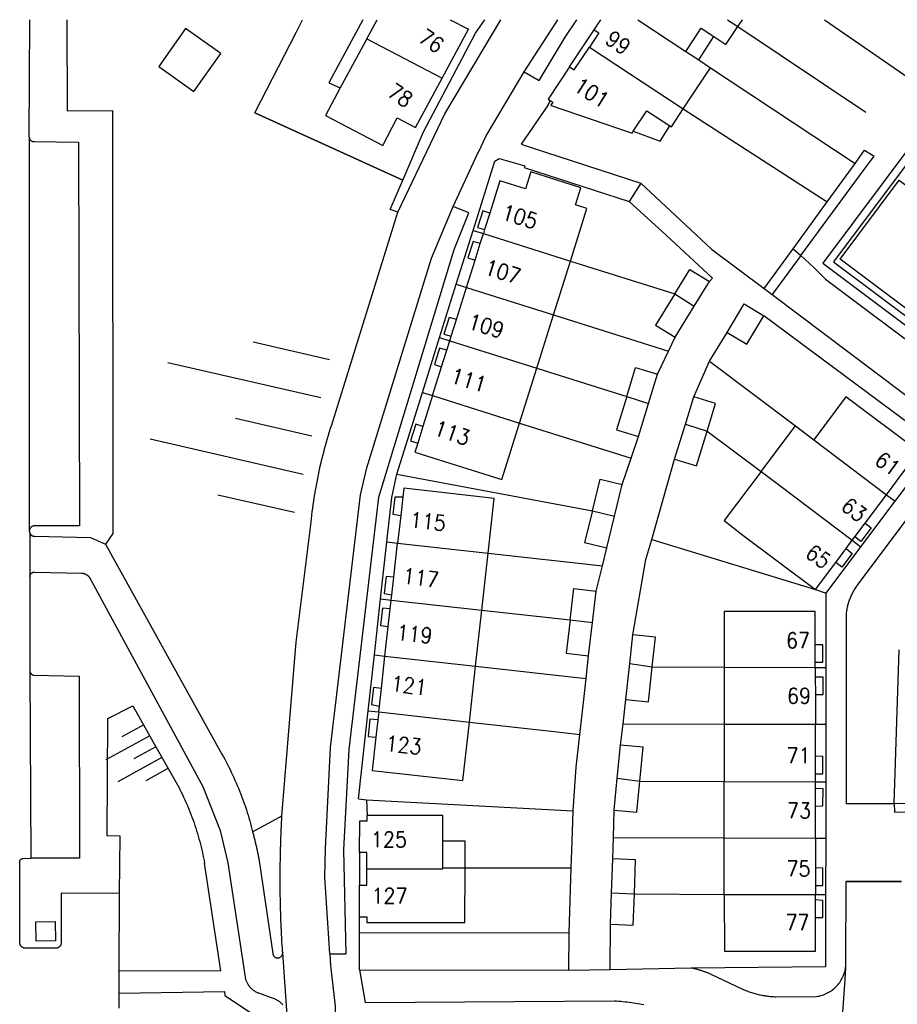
# Model space of a CAD drawing. Header units: millimetres. Extents: x 96940 to 101272, y 432237 to 434659.
# Tile 156 of 256: x 97002 to 97087, y 433605 to 433700. Entities that reach past the tile are written whole.
import ezdxf

# ---------------------------------------------------------------- set-up
doc = ezdxf.new("R2010")
doc.units = ezdxf.units.MM
doc.layers.add('Ondergrond_Nieuw_IP', color=8, linetype='Continuous')
doc.styles.get("Standard").update_dxf_attribs({"font": 'romans.shx'})

msp = doc.modelspace()

# ---------------------------------------------------------------- linework, layer by layer
at = {"layer": 'Ondergrond_Nieuw_IP'}
for points in [[(97002.97994, 433688.63381), (97003.03485, 433700)], [(97006.59298, 433700), (97006.63, 433691.21), (97011.02, 433691.22)], [(97028.75693, 433698.7775), (97029.38603, 433700)], [(97035.20298, 433700), (97031.91, 433693.9), (97033.01, 433693.41)], [(97035.58822, 433698.16093), (97036.58624, 433700)], [(97042.09418, 433688.74982), (97043.12003, 433690.90399), (97048.54053, 433700)], [(97043.66046, 433700), (97045.4138, 433699.07559)], [(97046.10417, 433698.71162), (97046.98502, 433700)], [(97050.805, 433694.94915), (97052.23623, 433694.1183), (97054.77309, 433698.30867), (97055.89924, 433700)], [(97050.805, 433694.94915), (97054.06666, 433700)], [(97057.55, 433699.01), (97058.20632, 433700)], [(97057.55, 433699.01), (97058.20632, 433700)], [(97061.7715, 433700), (97066.42652, 433696.94231)], [(97066.42652, 433696.94231), (97067.9, 433699.18), (97069.14012, 433698.36017), (97070.29, 433697.6), (97071.45887, 433699.34076)], [(97070.4551, 433700), (97071.45887, 433699.34076)], [(97071.45887, 433699.34076), (97071.90153, 433700)], [(97071.45887, 433699.34076), (97083.79789, 433691.05039)], [(97097.23208, 433700), (97079.65, 433676.47), (97111.2, 433652.84)], [(97079.82142, 433700), (97089.44575, 433693.34782)], [(97098.22474, 433700), (97080.69999, 433676.60999), (97111.64, 433653.46)], [(97111.97, 433653.9), (97097.18, 433664.99), (97098.27, 433666.44), (97095.79, 433668.29), (97094.7, 433666.85), (97081.34, 433676.87), (97087.03, 433684.48), (97088.48, 433683.39), (97090.34, 433685.88), (97088.89, 433686.96), (97098.65317, 433700)], [(97021.4806, 433696.72297), (97018.07701, 433699.13446), (97015.48524, 433695.47643), (97018.88884, 433693.06494), (97021.4806, 433696.72297)], [(97024.76, 433691.01), (97028.75694, 433698.7775)], [(97024.76, 433691.01), (97028.75694, 433698.7775)], [(97041.08295, 433689.16428), (97046.10417, 433698.71162)], [(97042.85913, 433694.34046), (97045.41381, 433699.0756)], [(97055.18308, 433695.43795), (97057.55, 433699.01)], [(97057.55, 433699.01), (97058, 433698.72), (97057.09515, 433697.35319)], [(97067.66591, 433696.12139), (97069.14012, 433698.36017)], [(97035.58822, 433698.16093), (97033.00999, 433693.41), (97031.61066, 433690.75634), (97037.14232, 433687.84714), (97038.53873, 433690.50232), (97040.29116, 433689.58069)], [(97035.58822, 433698.16093), (97042.85913, 433694.34046)], [(97055.18308, 433695.43795), (97055.63, 433695.14), (97057.09515, 433697.35319)], [(97057.09515, 433697.35319), (97066.17769, 433691.38149)], [(97066.42652, 433696.94231), (97067.66591, 433696.12139), (97068.80961, 433695.36386)], [(97055.18308, 433695.43795), (97053.11, 433692.31), (97053.35726, 433692.15065)], [(97055.18308, 433695.43795), (97053.11, 433692.31), (97053.35726, 433692.15065)], [(97066.17769, 433691.38149), (97067.33, 433693.13), (97068.80961, 433695.36386)], [(97068.80961, 433695.36386), (97082.76714, 433686.11904)], [(97046.29996, 433687.0261), (97046.38708, 433687.2133), (97047.11315, 433688.77338), (97050.805, 433694.94915)], [(97040.29117, 433689.5807), (97042.85913, 433694.34046)], [(97053.10524, 433691.78102), (97050.5, 433687.96), (97051.47482, 433687.64489)], [(97053.10524, 433691.78102), (97053.35726, 433692.15065)], [(97053.35726, 433692.15065), (97053.56, 433692.02), (97053.37, 433691.73), (97053.41304, 433691.71531), (97061.22, 433689.05), (97061.33737, 433689.22728), (97062.65, 433691.21), (97064.87952, 433689.73926), (97065.03, 433689.64), (97066.17769, 433691.38149)], [(97011.02, 433691.22), (97011.05998, 433650.35), (97010.33999, 433649.30999)], [(97024.75999, 433691.01), (97038, 433684.98998)], [(97038, 433684.99), (97024.76, 433691.01)], [(97066.17769, 433691.38149), (97080.06568, 433682.39515)], [(97061.33737, 433689.22728), (97063.93, 433688.27), (97064.87952, 433689.73926)], [(97038.59298, 433681.39762), (97042.09418, 433688.74982)], [(97039.07497, 433684.51114), (97041.08295, 433689.16428)], [(97002.97994, 433688.63381), (97002.98183, 433650.6229)], [(97002.97994, 433688.63381), (97002.98131, 433688.60892), (97002.98418, 433688.58416), (97002.98854, 433688.55962), (97002.99438, 433688.53539), (97003.00166, 433688.51155), (97003.01038, 433688.4882), (97003.02048, 433688.46541), (97003.03195, 433688.44328), (97003.04473, 433688.42188), (97003.05877, 433688.40128), (97003.07404, 433688.38158), (97003.09047, 433688.36283), (97003.10799, 433688.34511), (97003.12656, 433688.32848), (97003.1461, 433688.313), (97003.16653, 433688.29873), (97003.18779, 433688.28571), (97003.2098, 433688.27401), (97003.23247, 433688.26365), (97003.25573, 433688.25468), (97003.27948, 433688.24713), (97003.30365, 433688.24103), (97003.32814, 433688.2364), (97003.35287, 433688.23326), (97003.37774, 433688.23162), (97003.40267, 433688.23148), (97003.42756, 433688.23284), (97003.45232, 433688.23571), (97003.47686, 433688.24006), (97007.7348, 433688.15199), (97007.82036, 433651.09718), (97003.49792, 433651.09205), (97003.47128, 433651.09235), (97003.44467, 433651.09123), (97003.41815, 433651.08868), (97003.3918, 433651.08472), (97003.36571, 433651.07936), (97003.33994, 433651.07261), (97003.31457, 433651.06449), (97003.28966, 433651.05502), (97003.2653, 433651.04424), (97003.24156, 433651.03217), (97003.21849, 433651.01884), (97003.19617, 433651.0043), (97003.17465, 433650.98859), (97003.15401, 433650.97175), (97003.1343, 433650.95383), (97003.11557, 433650.93488), (97003.09789, 433650.91496), (97003.08129, 433650.89412), (97003.06584, 433650.87242), (97003.05156, 433650.84993), (97003.03851, 433650.8267), (97003.02672, 433650.80281), (97003.01623, 433650.77833), (97003.00706, 433650.75332), (97002.99924, 433650.72785), (97002.99279, 433650.702), (97002.98774, 433650.67585), (97002.98409, 433650.64946), (97002.98186, 433650.62291)], [(97043.944, 433681.96389), (97046.29996, 433687.0261)], [(97051.47482, 433687.64487), (97062.07, 433684.22), (97065.8979, 433680.63833), (97068.91, 433677.82), (97073.99, 433674.02)], [(97077.52165, 433677.20277), (97083.66677, 433685.52316), (97084.62702, 433686.81334)], [(97082.76714, 433686.11904), (97083.6911, 433687.3927)], [(97083.6911, 433687.3927), (97084.62702, 433686.81334)], [(97045.87232, 433679.64158), (97047.97143, 433686.34107)], [(97047.97143, 433686.34108), (97048.38578, 433686.59145), (97050.86731, 433685.89011), (97050.86854, 433685.88977)], [(97050.86853, 433685.88974), (97050.79, 433685.71), (97060.96, 433682.41999), (97064.50324, 433679.16725), (97069.00999, 433675.03), (97068.71, 433674.71)], [(97080.06568, 433682.39515), (97082.76714, 433686.11904)], [(97039.07497, 433684.51115), (97038, 433684.99)], [(97038, 433684.99), (97039.07497, 433684.51115)], [(97055.26277, 433676.67913), (97056.86, 433681.76), (97055.74536, 433682.11562), (97056.2712, 433683.76377), (97051.45062, 433685.30177), (97050.92478, 433683.65362), (97048.46, 433684.44), (97047.48131, 433681.3196), (97046.97852, 433679.71656), (97046.85753, 433679.33078)], [(97038.59298, 433681.39762), (97037.84279, 433681.65581), (97039.07497, 433684.51114)], [(97062.07, 433684.22), (97060.96, 433682.42)], [(97076.78222, 433677.86899), (97080.06568, 433682.39515)], [(97027.39475, 433623.07932), (97028.75221, 433639.86018), (97030.20312, 433651.43793), (97030.23953, 433651.78041), (97030.27857, 433652.1226), (97030.32024, 433652.46448), (97030.36453, 433652.80604), (97030.41145, 433653.14724), (97030.46099, 433653.48806), (97030.51315, 433653.8285), (97030.56793, 433654.16853), (97030.62532, 433654.50813), (97030.68532, 433654.84727), (97030.74792, 433655.18595), (97030.81312, 433655.52413), (97030.88092, 433655.8618), (97030.95132, 433656.19894), (97031.0243, 433656.53553), (97031.09987, 433656.87155), (97031.17802, 433657.20698), (97031.25875, 433657.54179), (97031.34205, 433657.87598), (97031.42792, 433658.20951), (97031.51634, 433658.54238), (97031.60733, 433658.87456), (97031.70086, 433659.20602), (97031.79694, 433659.53676), (97031.89556, 433659.86675), (97031.99671, 433660.19597), (97032.10039, 433660.52441), (97032.20659, 433660.85204), (97032.31531, 433661.17884), (97038.59298, 433681.39762)], [(97032.0343, 433609.73407), (97031.55, 433617.16), (97031.58999, 433619.91), (97032.08, 433629.69), (97034.97999, 433654.09), (97035.61, 433656.69), (97041.83999, 433676.97), (97043.944, 433681.96389)], [(97032.0343, 433609.73407), (97033.60022, 433609.74935), (97033.37651, 433619.80486), (97033.87244, 433629.47888), (97036.76529, 433653.86903), (97044.04746, 433677.80005), (97045.4516, 433681.3248), (97043.944, 433681.96389)], [(97047.48131, 433681.3196), (97046.79, 433681.53), (97046.28, 433679.93), (97046.97852, 433679.71656)], [(97044.24298, 433674.44137), (97045.87232, 433679.64158)], [(97045.22667, 433674.13105), (97046.05574, 433676.77442), (97046.55651, 433678.37105), (97046.85753, 433679.33078)], [(97045.87233, 433679.64159), (97046.85753, 433679.33078)], [(97046.85753, 433679.33078), (97055.26277, 433676.67913)], [(97046.55651, 433678.37105), (97045.86, 433678.58), (97045.36, 433676.99), (97046.05574, 433676.77442)], [(97073.99, 433674.02), (97076.78222, 433677.86899)], [(97076.78222, 433677.86899), (97077.52165, 433677.20277)], [(97053.62851, 433671.48047), (97055.26277, 433676.67913)], [(97055.26277, 433676.67913), (97065.36, 433673.5)], [(97077.52165, 433677.20277), (97074.75, 433673.45)], [(97077.52165, 433677.20277), (97078.79, 433676.06), (97079.9, 433674.94), (97110.48, 433652.03), (97121.88, 433643.34), (97122.72181, 433644.57608)], [(97065.36, 433673.5), (97066.82, 433675.85), (97068.71, 433674.71)], [(97042.62846, 433669.28848), (97044.24298, 433674.44137)], [(97044.24299, 433674.44138), (97045.22667, 433674.13105)], [(97067.22605, 433672.31251), (97068.71, 433674.71)], [(97067.22605, 433672.31251), (97068.71, 433674.71)], [(97043.61098, 433668.97969), (97043.74999, 433669.42292), (97044.25083, 433671.01975), (97045.22667, 433674.13105)], [(97045.22667, 433674.13105), (97053.62851, 433671.48047)], [(97065.36, 433673.5), (97063.49, 433670.5), (97065.38, 433669.33)], [(97065.36, 433673.5), (97067.22605, 433672.31251)], [(97073.99, 433674.02), (97074.75, 433673.45), (97125.13223, 433635.51311)], [(97070.41999, 433669.78), (97072.05999, 433672.54), (97073.94998, 433671.38)], [(97070.41999, 433669.78), (97072.05999, 433672.54), (97073.94998, 433671.38)], [(97065.38, 433669.33), (97067.22603, 433672.31251)], [(97065.38, 433669.33), (97067.22603, 433672.31251)], [(97044.25083, 433671.01975), (97043.55, 433671.23), (97043.04, 433669.63), (97043.74999, 433669.42292)], [(97052.01231, 433666.33927), (97053.62851, 433671.48047)], [(97053.62851, 433671.48047), (97064.73143, 433667.97219)], [(97070.42, 433669.78), (97072.32, 433668.64), (97073.95, 433671.38)], [(97086.63669, 433653.46621), (97090.72999, 433658.91), (97073.94999, 433671.38)], [(97068.71863, 433666.99856), (97070.41999, 433669.78)], [(97031.98739, 433667.14811), (97024.59968, 433668.8446)], [(97040.96835, 433663.99005), (97042.62846, 433669.28848)], [(97041.94888, 433663.68036), (97042.81955, 433666.45634), (97043.32316, 433668.06202), (97043.61098, 433668.97969)], [(97042.62847, 433669.28848), (97043.61098, 433668.97969)], [(97043.61098, 433668.97969), (97052.01231, 433666.33927)], [(97064.73143, 433667.97218), (97065.38, 433669.33)], [(97043.32316, 433668.06202), (97042.62, 433668.27), (97042.13, 433666.67), (97042.81955, 433666.45634)], [(97063.66999, 433665.75), (97064.73141, 433667.97217)], [(97031.13914, 433663.45426), (97016.36372, 433666.84724)], [(97067.19, 433663.57), (97068.71863, 433666.99855)], [(97068.71864, 433666.99856), (97077.00842, 433660.75189)], [(97050.34298, 433661.02906), (97052.01231, 433666.33927)], [(97052.01231, 433666.33927), (97060.71, 433663.59)], [(97060.71, 433663.59), (97061.56, 433666.39), (97063.67, 433665.75)], [(97062.80954, 433662.93014), (97063.66998, 433665.75)], [(97062.80954, 433662.93014), (97063.66998, 433665.75)], [(97038.48803, 433656.07389), (97040.96835, 433663.99005)], [(97040.96835, 433663.99006), (97041.94888, 433663.68036)], [(97041.94888, 433663.68036), (97041.01281, 433660.69586), (97040.51208, 433659.09936), (97040.23, 433658.2), (97048.63, 433655.58), (97050.34298, 433661.02906)], [(97041.94888, 433663.68036), (97050.34298, 433661.02906)], [(97060.71, 433663.59), (97059.72, 433660.36), (97061.83, 433659.72)], [(97060.71, 433663.59), (97062.80955, 433662.93014)], [(97066.38, 433660.92999), (97067.19, 433663.57)], [(97066.38, 433660.92999), (97067.19, 433663.57)], [(97068.47, 433660.23), (97069.3, 433662.92), (97067.19, 433663.57)], [(97085.80157, 433654.09881), (97087.36441, 433656.18091), (97088.38927, 433657.54629), (97088.94, 433658.28), (97081.88, 433663.55), (97078.78934, 433659.4105)], [(97061.83, 433659.72), (97062.80954, 433662.93014)], [(97061.83, 433659.72), (97062.80954, 433662.93014)], [(97030.2909, 433659.7604), (97022.90319, 433661.45689)], [(97041.01281, 433660.69586), (97040.32, 433660.92), (97039.8, 433659.32), (97040.51208, 433659.09936)], [(97050.34298, 433661.02906), (97061.1252, 433657.62367)], [(97065.33999, 433657.53), (97066.38, 433660.92998)], [(97065.33999, 433657.53), (97066.38, 433660.92998)], [(97065.34, 433657.53), (97067.44, 433656.89), (97068.47, 433660.23)], [(97066.38, 433660.93), (97068.47, 433660.23)], [(97068.47, 433660.23), (97073.69176, 433656.34526)], [(97073.69176, 433656.34526), (97077.00842, 433660.75189)], [(97077.00842, 433660.75189), (97078.78934, 433659.4105)], [(97029.44266, 433656.06654), (97014.66723, 433659.45952)], [(97061.12519, 433657.62366), (97061.83, 433659.72)], [(97078.78934, 433659.4105), (97085.80157, 433654.09881)], [(97060.27, 433655.08), (97061.12519, 433657.62365)], [(97063.12075, 433649.78267), (97065.33999, 433657.53)], [(97081.93, 433624.22999), (97081.93, 433642.49582), (97081.93975, 433642.60136), (97081.95149, 433642.70669), (97081.96522, 433642.81178), (97081.98093, 433642.9166), (97081.99862, 433643.0211), (97082.01828, 433643.12524), (97082.03991, 433643.229), (97082.0635, 433643.33232), (97082.08903, 433643.43519), (97082.11651, 433643.53755), (97082.14591, 433643.63938), (97082.17724, 433643.74063), (97082.21047, 433643.84127), (97082.2456, 433643.94126), (97082.28261, 433644.04057), (97082.3215, 433644.13917), (97082.36224, 433644.23701), (97082.40482, 433644.33407), (97082.44923, 433644.4303), (97082.49545, 433644.52568), (97082.54346, 433644.62016), (97082.59326, 433644.71372), (97082.64481, 433644.80633), (97082.6981, 433644.89794), (97082.75312, 433644.98853), (97082.80984, 433645.07806), (97082.86824, 433645.1665), (97082.9283, 433645.25383), (97082.99, 433645.34), (97092.19998, 433657.6)], [(97073.69176, 433656.34526), (97070.13367, 433651.61786), (97071.92, 433650.21), (97078.95, 433644.96)], [(97073.69176, 433656.34526), (97075.498, 433655.0015), (97082.5, 433649.7)], [(97037.5333, 433649.5361), (97038.0061, 433653.82522), (97038.48803, 433656.07389)], [(97038.48804, 433656.0739), (97057.39116, 433652.55971)], [(97057.39116, 433652.55971), (97058.14, 433655.61), (97060.27, 433655.08)], [(97047.31676, 433648.44036), (97047.91, 433653.75), (97039.17, 433654.73), (97039.07225, 433653.86), (97038.87521, 433652.1062), (97038.57336, 433649.41962)], [(97059.52115, 433652.02971), (97060.27, 433655.08)], [(97059.52115, 433652.02971), (97060.27, 433655.08)], [(97028.59441, 433652.37269), (97021.2067, 433654.06918)], [(97039.07225, 433653.86), (97038.31, 433653.86), (97038.12, 433652.22), (97038.87521, 433652.1062)], [(97082.5, 433649.7), (97082.74372, 433650.02496), (97083.74635, 433651.36072), (97085.80157, 433654.09881)], [(97085.80157, 433654.09881), (97086.6367, 433653.46621)], [(97057.39116, 433652.55971), (97056.64, 433649.5), (97058.77, 433648.97)], [(97057.39116, 433652.55971), (97059.52116, 433652.02971)], [(97083.33144, 433649.07047), (97086.63667, 433653.4662)], [(97058.77, 433648.97), (97059.52115, 433652.0297)], [(97058.77, 433648.97), (97059.52115, 433652.0297)], [(97083.74635, 433651.36072), (97084.32, 433650.91), (97083.32, 433649.57), (97082.74372, 433650.02496)], [(97002.98183, 433650.6229), (97002.98145, 433650.61505), (97002.98118, 433650.60719), (97002.98105, 433650.59932), (97002.98104, 433650.59146), (97002.98115, 433650.5836), (97002.98138, 433650.57573), (97002.98174, 433650.56788), (97002.98223, 433650.56003), (97002.98283, 433650.55219), (97002.98356, 433650.54436), (97002.98442, 433650.53654), (97002.9854, 433650.52874), (97002.9865, 433650.52095), (97002.98772, 433650.51318), (97002.98907, 433650.50544), (97002.99053, 433650.49771), (97002.99212, 433650.49001), (97002.99384, 433650.48233), (97002.99567, 433650.47468), (97002.99762, 433650.46707), (97002.99969, 433650.45948), (97003.00188, 433650.45193), (97003.00419, 433650.44441), (97003.00662, 433650.43693), (97003.00917, 433650.42949), (97003.01183, 433650.42209), (97003.01461, 433650.41474), (97003.01751, 433650.40742), (97003.02052, 433650.40016)], [(97003.02054, 433650.40016), (97003.03122, 433646.19912)], [(97003.02054, 433650.40016), (97003.02917, 433650.38095), (97003.0386, 433650.36212), (97003.04882, 433650.34371), (97003.05981, 433650.32574), (97003.07155, 433650.30826), (97003.08402, 433650.29128), (97003.09719, 433650.27485), (97003.11105, 433650.259), (97003.12556, 433650.24374), (97003.14071, 433650.22911), (97003.15646, 433650.21513), (97003.17279, 433650.20183), (97003.18967, 433650.18924), (97003.20707, 433650.17737), (97003.22495, 433650.16624), (97003.24329, 433650.15588), (97003.26204, 433650.14631), (97003.28119, 433650.13754), (97003.30069, 433650.12958), (97003.32051, 433650.12246), (97003.34061, 433650.11618), (97003.36096, 433650.11076), (97003.38152, 433650.1062), (97003.40226, 433650.10252), (97003.42313, 433650.09972), (97003.4441, 433650.0978), (97003.46513, 433650.09677), (97003.48619, 433650.09663), (97003.50724, 433650.09738), (97008.89389, 433649.98575), (97010.33999, 433649.30999)], [(97061.3, 433640.58), (97062.57, 433647.85999), (97063.12075, 433649.78266)], [(97063.12076, 433649.78268), (97078.95, 433644.96)], [(97078.95, 433644.96), (97080.90206, 433647.56641), (97081.89941, 433648.89808), (97082.5, 433649.7)], [(97082.5, 433649.7), (97083.33145, 433649.07048)], [(97010.33998, 433649.30998), (97021.59321, 433629.02603), (97021.72977, 433628.78248), (97021.86398, 433628.53763), (97021.99584, 433628.2915), (97022.12534, 433628.04412), (97022.25245, 433627.79551), (97022.37718, 433627.54569), (97022.4995, 433627.29469), (97022.61941, 433627.04252), (97022.73689, 433626.78922), (97022.85194, 433626.5348), (97022.96454, 433626.27928), (97023.07469, 433626.02271), (97023.18237, 433625.76508), (97023.28758, 433625.50643), (97023.39029, 433625.24679), (97023.49052, 433624.98618), (97023.58824, 433624.72461), (97023.68344, 433624.46212), (97023.77613, 433624.19873), (97023.86628, 433623.93446), (97023.95389, 433623.66934), (97024.03896, 433623.40339), (97024.12147, 433623.13663), (97024.20142, 433622.8691), (97024.27879, 433622.60081), (97024.3536, 433622.33179), (97024.42581, 433622.06207), (97024.49544, 433621.79167), (97024.56247, 433621.52061)], [(97036.92795, 433644.0444), (97037.5333, 433649.5361)], [(97037.53331, 433649.53611), (97038.57336, 433649.41962)], [(97037.95662, 433643.93037), (97038.01365, 433644.43797), (97038.20484, 433646.13961), (97038.57336, 433649.41962)], [(97038.57336, 433649.41962), (97047.31676, 433648.44036)], [(97058.35181, 433647.222), (97058.77, 433648.97)], [(97079.97, 433644.6), (97083.33143, 433649.07046)], [(97081.89941, 433648.89808), (97082.5, 433648.44), (97081.48, 433647.1), (97080.90206, 433647.56641)], [(97046.70452, 433642.96061), (97047.31676, 433648.44036)], [(97047.31676, 433648.44036), (97058.35182, 433647.222)], [(97057.77, 433644.79), (97058.3518, 433647.222)], [(97003.03122, 433646.19912), (97003.03401, 433646.22294), (97003.03799, 433646.24659), (97003.04316, 433646.27001), (97003.04949, 433646.29314), (97003.05698, 433646.31592), (97003.0656, 433646.3383), (97003.07533, 433646.36022), (97003.08615, 433646.38163), (97003.09803, 433646.40246), (97003.11094, 433646.42267), (97003.12485, 433646.44221), (97003.13972, 433646.46103), (97003.15552, 433646.47907), (97003.1722, 433646.4963), (97003.18972, 433646.51267), (97003.20805, 433646.52814), (97003.22712, 433646.54268), (97003.24691, 433646.55623), (97003.26735, 433646.56878), (97003.28839, 433646.58029), (97003.30998, 433646.59072), (97003.33207, 433646.60006), (97003.3546, 433646.60828), (97003.37751, 433646.61536), (97003.40076, 433646.62128), (97003.42426, 433646.62603), (97003.44798, 433646.62959), (97003.47185, 433646.63195), (97003.4958, 433646.63312), (97008.02985, 433646.53626), (97008.05854, 433646.5339), (97008.08715, 433646.53074), (97008.11566, 433646.52679), (97008.14404, 433646.52203), (97008.17229, 433646.51648), (97008.20036, 433646.51014), (97008.22825, 433646.50302), (97008.25593, 433646.49512), (97008.28338, 433646.48645), (97008.31057, 433646.47701), (97008.33749, 433646.46682), (97008.36411, 433646.45588), (97008.39041, 433646.44419), (97008.41638, 433646.43177), (97008.44199, 433646.41863), (97008.46722, 433646.40478), (97008.49205, 433646.39023), (97008.51647, 433646.37498), (97008.54045, 433646.35906), (97008.56397, 433646.34247), (97008.58702, 433646.32524), (97008.60958, 433646.30736), (97008.63163, 433646.28886), (97008.65315, 433646.26974), (97008.67413, 433646.25004), (97008.69454, 433646.22975), (97008.71439, 433646.2089), (97008.73364, 433646.1875), (97008.75228, 433646.16557), (97019.75999, 433625.9), (97021.41998, 433621.66), (97022.16, 433618.53), (97023.82425, 433607.48382), (97023.84015, 433607.41369), (97023.85846, 433607.34415), (97023.87916, 433607.27528), (97023.90221, 433607.20717), (97023.9276, 433607.13989), (97023.95529, 433607.07353), (97023.98526, 433607.00816), (97024.01745, 433606.94386), (97024.05185, 433606.88071), (97024.0884, 433606.81878), (97024.12706, 433606.75815), (97024.16779, 433606.69889), (97024.21053, 433606.64106), (97024.25525, 433606.58475), (97024.30188, 433606.53), (97024.35036, 433606.4769), (97024.40065, 433606.4255), (97024.45268, 433606.37586), (97024.50639, 433606.32805), (97024.56171, 433606.28211), (97024.61859, 433606.23811), (97024.67694, 433606.19609), (97024.73671, 433606.15611), (97024.79783, 433606.11821), (97024.86021, 433606.08244), (97024.92379, 433606.04884), (97024.98848, 433606.01746), (97025.05422, 433605.98832), (97025.12093, 433605.96146), (97026.70629, 433605.38932), (97026.7654, 433605.36438), (97026.82362, 433605.33742), (97026.88089, 433605.30849), (97026.93713, 433605.27761), (97026.99227, 433605.24482), (97027.04626, 433605.21016), (97027.09903, 433605.17367), (97027.15052, 433605.13539), (97027.20067, 433605.09537), (97027.24941, 433605.05366), (97027.2967, 433605.01029), (97027.34247, 433604.96533), (97027.38668, 433604.91883), (97027.42926, 433604.87085), (97027.47017, 433604.82143)], [(97003.03122, 433646.19912), (97003.04532, 433637.02434)], [(97038.20484, 433646.13961), (97037.45, 433646.2), (97037.26, 433644.55), (97038.01365, 433644.43797)], [(97055.22949, 433642.01006), (97055.59, 433645.05), (97057.77, 433644.79)], [(97078.95, 433644.96), (97079.97, 433644.6)], [(97036.33144, 433638.63291), (97036.92795, 433644.0444)], [(97036.92796, 433644.04441), (97037.95662, 433643.93037)], [(97057.40705, 433641.77032), (97057.77, 433644.79)], [(97057.40705, 433641.77032), (97057.77, 433644.79)], [(97079.968, 433637.41646), (97079.97, 433644.6)], [(97037.85974, 433643.06811), (97037.11, 433643.14), (97036.92, 433641.48), (97037.66993, 433641.37866)], [(97037.34876, 433638.52014), (97037.66993, 433641.37866), (97037.85974, 433643.06811), (97037.95662, 433643.93037)], [(97037.95662, 433643.93037), (97046.70452, 433642.96061)], [(97046.1, 433637.55), (97046.70452, 433642.96061)], [(97046.70452, 433642.96061), (97055.22949, 433642.01006)], [(97078.93, 433637.42), (97078.93, 433637.92), (97078.93, 433639.61145), (97078.93, 433642.83), (97070.11, 433642.83), (97070.11, 433637.45)], [(97055.22949, 433642.01006), (97054.85, 433638.81), (97057.02, 433638.55)], [(97055.22949, 433642.01006), (97057.40706, 433641.77032)], [(97057.02, 433638.54999), (97057.40704, 433641.77032)], [(97057.02, 433638.54999), (97057.40704, 433641.77032)], [(97061, 433637.79), (97061.3, 433640.58)], [(97061, 433637.79), (97061.3, 433640.58)], [(97063.18, 433637.48), (97063.49, 433640.35), (97061.3, 433640.58)], [(97078.93, 433637.92), (97079.67, 433637.92), (97079.67, 433639.59), (97078.93, 433639.61145)], [(97035.73504, 433633.22242), (97036.33144, 433638.63291)], [(97036.33144, 433638.63291), (97037.34876, 433638.52014)], [(97036.74, 433633.11), (97036.80529, 433633.68908), (97036.99698, 433635.38915), (97037.34876, 433638.52014)], [(97037.34876, 433638.52014), (97046.1, 433637.55)], [(97056.77789, 433636.36135), (97057.02, 433638.54999)], [(97086.5618, 433624.25975), (97087.0431, 433639.11033)], [(97086.6, 433624.26), (97091.76, 433624.3), (97091.75, 433638.93)], [(97045.5, 433632.13), (97046.1, 433637.55)], [(97046.1, 433637.55), (97056.77789, 433636.36136)], [(97060.63, 433634.33), (97061, 433637.79)], [(97060.63, 433634.33), (97061, 433637.79)], [(97060.63, 433634.33), (97062.82, 433634.09), (97063.18, 433637.48)], [(97061, 433637.79), (97063.18, 433637.48)], [(97063.18, 433637.48), (97070.11, 433637.45)], [(97070.11, 433637.45), (97070.12, 433631.95)], [(97070.11, 433637.45), (97078.93, 433637.42)], [(97078.93, 433637.42), (97078.93169, 433636.48995), (97078.93475, 433634.81), (97078.94, 433631.93)], [(97078.93, 433637.42), (97079.96801, 433637.41647)], [(97079.96648, 433631.92767), (97079.96799, 433637.41645)], [(97003.04533, 433637.02434), (97003.04842, 433637.00553), (97003.05237, 433636.98687), (97003.05717, 433636.96842), (97003.06281, 433636.95021), (97003.06928, 433636.93227), (97003.07655, 433636.91464), (97003.08463, 433636.89737), (97003.09349, 433636.88049), (97003.10311, 433636.86403), (97003.11347, 433636.84802), (97003.12456, 433636.83251), (97003.13634, 433636.81752), (97003.1488, 433636.80308), (97003.1619, 433636.78923), (97003.17562, 433636.77599), (97003.18993, 433636.76339), (97003.20481, 433636.75146), (97003.22021, 433636.74023), (97003.23611, 433636.72971), (97003.25248, 433636.71992), (97003.26927, 433636.7109), (97003.28647, 433636.70265), (97003.30402, 433636.6952), (97003.32189, 433636.68856), (97003.34005, 433636.68274), (97003.35845, 433636.67776), (97003.37706, 433636.67363), (97003.39585, 433636.67035), (97003.41476, 433636.66793), (97007.79999, 433636.57995), (97007.83131, 433618.99744), (97003.1432, 433618.97496)], [(97003.04533, 433637.02434), (97003.1432, 433618.97496)], [(97078.93475, 433634.81), (97079.68, 433634.81), (97079.68, 433636.47), (97078.93169, 433636.48995)], [(97036.99698, 433635.38915), (97036.25, 433635.48), (97036.05, 433633.82), (97036.80529, 433633.68908)], [(97056.18, 433630.95), (97056.52, 433634.03), (97056.77787, 433636.36135)], [(97011.68921, 433615.57328), (97011.75415, 433621.12556), (97010.52, 433621.14), (97010.58, 433632.47), (97012.97, 433633.71), (97015.20564, 433629.76004), (97017.41877, 433625.84985)], [(97060.34824, 433631.98028), (97060.63, 433634.33)], [(97034.79693, 433624.71206), (97035.73504, 433633.22242)], [(97035.73504, 433633.22243), (97036.74, 433633.11)], [(97036.74, 433633.11), (97036.65385, 433632.33872), (97036.46736, 433630.66922), (97036.11, 433627.47), (97044.87, 433626.48), (97045.5, 433632.13)], [(97036.74, 433633.11), (97045.5, 433632.13)], [(97014.03316, 433631.88273), (97011.91042, 433630.71029)], [(97036.65385, 433632.33872), (97035.88, 433632.41), (97035.71, 433630.75), (97036.46736, 433630.66922)], [(97045.5, 433632.13), (97053.99, 433631.19), (97056.18, 433630.95)], [(97060.1, 433629.91), (97060.34824, 433631.98028)], [(97060.34825, 433631.98028), (97070.12, 433631.95)], [(97070.12, 433631.95), (97070.13, 433626.39)], [(97070.12, 433631.95), (97078.94, 433631.93)], [(97078.94, 433626.36), (97078.94, 433627.14), (97078.94, 433628.84086), (97078.94, 433631.93)], [(97078.94, 433631.93), (97079.96649, 433631.92767)], [(97079.96494, 433626.3565), (97079.96648, 433631.92767)], [(97014.61938, 433630.82137), (97010.37391, 433628.47648)], [(97055.52, 433623.54999), (97055.82, 433627.78), (97056.18, 433630.95)], [(97015.2056, 433629.76), (97013.08287, 433628.58756)], [(97059.79, 433626.72999), (97060.1, 433629.91)], [(97059.79, 433626.72999), (97060.1, 433629.91)], [(97061.97, 433626.42), (97062.29, 433629.7), (97060.1, 433629.91)], [(97078.94, 433627.14), (97079.66, 433627.14), (97079.66, 433628.81), (97078.94, 433628.84086)], [(97015.79182, 433628.69863), (97011.54635, 433626.35375)], [(97016.37804, 433627.63727), (97014.25531, 433626.46482)], [(97059.49, 433623.64), (97059.79, 433626.72999)], [(97059.49, 433623.64), (97059.79, 433626.72999)], [(97059.49, 433623.64), (97061.68, 433623.43), (97061.97, 433626.42)], [(97059.79, 433626.73), (97061.97, 433626.42)], [(97061.97, 433626.42), (97070.13, 433626.39)], [(97070.13, 433620.95), (97070.13, 433626.39)], [(97070.13, 433626.39), (97078.94, 433626.36)], [(97078.94, 433626.36), (97079.96494, 433626.35651)], [(97078.94, 433620.92), (97078.94, 433624.01986), (97078.94, 433625.69986), (97078.94, 433626.36)], [(97079.96343, 433620.91651), (97079.96494, 433626.35648)], [(97017.41877, 433625.84985), (97017.54082, 433625.61012), (97017.66039, 433625.36915), (97017.77748, 433625.12696), (97017.89207, 433624.88358), (97018.00415, 433624.63903), (97018.11372, 433624.39335), (97018.22074, 433624.14654), (97018.32523, 433623.89866), (97018.42716, 433623.64971), (97018.52652, 433623.39972), (97018.62331, 433623.14873), (97018.71751, 433622.89675), (97018.80911, 433622.64382), (97018.89811, 433622.38996), (97018.98449, 433622.1352), (97019.06825, 433621.87956), (97019.14937, 433621.62308), (97019.22785, 433621.36577), (97019.30368, 433621.10767), (97019.37685, 433620.8488), (97019.44735, 433620.5892), (97019.51518, 433620.32888), (97019.58033, 433620.06788), (97019.64279, 433619.80623), (97019.70256, 433619.54394), (97019.75963, 433619.28105), (97019.81399, 433619.0176), (97019.86563, 433618.75359), (97019.91456, 433618.48907)], [(97078.94, 433624.01986), (97079.66, 433624.03), (97079.68, 433625.71), (97078.94, 433625.69986)], [(97034.79694, 433624.71207), (97035.57576, 433624.62871)], [(97035.57576, 433624.62871), (97055.52, 433623.55)], [(97035.57576, 433624.62871), (97035.62, 433623.12)], [(97086.56181, 433624.25976), (97081.93, 433624.23)], [(97081.93, 433624.22999), (97086.56179, 433624.25975)], [(97086.6, 433624.26), (97086.56181, 433624.25976)], [(97086.5618, 433624.25975), (97086.57, 433623.44), (97092.25504, 433623.49829)], [(97024.56248, 433621.52061), (97026.80799, 433622.75638), (97027.39475, 433623.07932)], [(97027.45631, 433609.92771), (97027.4345, 433610.26836), (97027.41377, 433610.60908), (97027.39412, 433610.94987), (97027.37554, 433611.29071), (97027.35803, 433611.63161), (97027.3416, 433611.97257), (97027.32625, 433612.31357), (97027.31197, 433612.65463), (97027.29877, 433612.99572), (97027.28665, 433613.33686), (97027.2756, 433613.67803), (97027.26563, 433614.01923), (97027.25673, 433614.36047), (97027.24892, 433614.70173), (97027.24217, 433615.04301), (97027.23651, 433615.38432), (97027.23192, 433615.72564), (97027.22841, 433616.06697), (97027.22598, 433616.40831), (97027.22462, 433616.74966), (97027.22435, 433617.09101), (97027.22514, 433617.43236), (97027.22702, 433617.77371), (97027.22997, 433618.11504), (97027.234, 433618.45637), (97027.23911, 433618.79768), (97027.24529, 433619.13898), (97027.25255, 433619.48025), (97027.26089, 433619.8215), (97027.26387, 433619.9339), (97027.26697, 433620.04629), (97027.27018, 433620.15868), (97027.27352, 433620.27107), (97027.27696, 433620.38346), (97027.28053, 433620.49584), (97027.28421, 433620.60822), (97027.28801, 433620.72059), (97027.29193, 433620.83296), (97027.29596, 433620.94532), (97027.30011, 433621.05769), (97027.30437, 433621.17004), (97027.30876, 433621.28239), (97027.31326, 433621.39474), (97027.31787, 433621.50709), (97027.32261, 433621.61942), (97027.32746, 433621.73176), (97027.33242, 433621.84408), (97027.33751, 433621.95641), (97027.34271, 433622.06872), (97027.34802, 433622.18104), (97027.35346, 433622.29334), (97027.35901, 433622.40564), (97027.36467, 433622.51794), (97027.37046, 433622.63023), (97027.37636, 433622.74251), (97027.38238, 433622.85479), (97027.38851, 433622.96706), (97027.39476, 433623.07932)], [(97034.91, 433622.58), (97035.62, 433622.58), (97035.62, 433623.12)], [(97034.91, 433622.58), (97035.62, 433622.58), (97035.62, 433623.12)], [(97042.93, 433618.04), (97042.9351, 433620.62), (97042.94, 433623.1), (97035.62, 433623.12)], [(97055.45579, 433621.56235), (97055.52, 433623.54999)], [(97059.42252, 433620.98036), (97059.49, 433623.64)], [(97034.9, 433619.52), (97034.91, 433622.58)], [(97034.9, 433619.52), (97034.91, 433622.58)], [(97024.56247, 433621.52061), (97024.58829, 433621.42509), (97024.61383, 433621.32949), (97024.63909, 433621.23381), (97024.66405, 433621.13806), (97024.68873, 433621.04224), (97024.71312, 433620.94634), (97024.73723, 433620.85037), (97024.76104, 433620.75433), (97024.78457, 433620.65821), (97024.80782, 433620.56203), (97024.83077, 433620.46578), (97024.85344, 433620.36946), (97024.87581, 433620.27307), (97024.8979, 433620.17662), (97024.9197, 433620.0801), (97024.94121, 433619.98351), (97024.96244, 433619.88686), (97024.98337, 433619.79015), (97025.00401, 433619.69338), (97025.02436, 433619.59654), (97025.04443, 433619.49964), (97025.0642, 433619.40269), (97025.08368, 433619.30567), (97025.10287, 433619.2086), (97025.12177, 433619.11147), (97025.14039, 433619.01429), (97025.1587, 433618.91704), (97025.17673, 433618.81975), (97025.19447, 433618.7224), (97026.50118, 433609.76935), (97026.50401, 433609.75079), (97026.50756, 433609.73235), (97026.51182, 433609.71406), (97026.51679, 433609.69596), (97026.52245, 433609.67806), (97026.52881, 433609.66039), (97026.53584, 433609.64298), (97026.54355, 433609.62585), (97026.55191, 433609.60904), (97026.56091, 433609.59257), (97026.57055, 433609.57645), (97026.58081, 433609.56073), (97026.59166, 433609.54541), (97026.60311, 433609.53052), (97026.61512, 433609.51609), (97026.62768, 433609.50213), (97026.64077, 433609.48867), (97026.65438, 433609.47573), (97026.66847, 433609.46333), (97026.68304, 433609.45148), (97026.69805, 433609.44021), (97026.71349, 433609.42952), (97026.72934, 433609.41944), (97026.74556, 433609.40999), (97026.76213, 433609.40117), (97026.77904, 433609.39299), (97026.79624, 433609.38548), (97026.81373, 433609.37865), (97026.83147, 433609.37249), (97026.86489, 433609.36293), (97026.89892, 433609.35579), (97026.93337, 433609.35111), (97026.96806, 433609.34891), (97027.00282, 433609.34921), (97027.03747, 433609.352), (97027.07184, 433609.35727), (97027.10573, 433609.36499), (97027.13899, 433609.37512), (97027.17143, 433609.38761), (97027.2029, 433609.4024), (97027.23322, 433609.4194), (97027.26224, 433609.43854), (97027.28982, 433609.45971), (97027.3158, 433609.4828), (97027.34007, 433609.50769), (97027.36248, 433609.53427), (97027.38294, 433609.56238), (97027.40132, 433609.59188), (97027.41754, 433609.62263), (97027.43151, 433609.65447), (97027.44316, 433609.68722), (97027.45243, 433609.72073), (97027.45928, 433609.75481), (97027.46366, 433609.7893), (97027.46556, 433609.82401), (97027.46496, 433609.85877), (97027.46187, 433609.89339), (97027.45631, 433609.92771)], [(97055.36947, 433618.89048), (97055.45579, 433621.56235)], [(97045.09, 433618.04), (97045.09, 433620.62), (97042.9351, 433620.62)], [(97059.36999, 433618.91), (97059.42252, 433620.98036)], [(97059.42253, 433620.98036), (97070.13, 433620.95)], [(97070.13, 433615.49), (97070.13, 433620.95)], [(97070.13, 433620.95), (97078.94, 433620.92)], [(97078.94, 433620.92), (97079.96344, 433620.91651)], [(97078.94, 433620.92), (97078.94525, 433618.05964), (97078.94842, 433616.33076), (97078.95, 433615.47)], [(97079.96192, 433615.4677), (97079.96343, 433620.91651)], [(97034.9, 433619.52), (97034.89, 433616.37)], [(97035.61, 433617.95), (97035.61, 433619.52), (97034.9, 433619.52)], [(97035.61, 433617.95), (97035.61, 433619.52), (97034.9, 433619.52)], [(97011.68919, 433615.57328), (97006.04743, 433615.61248), (97006.06087, 433610.75925), (97006.05725, 433610.7345), (97006.05249, 433610.70994), (97006.04657, 433610.68564), (97006.03953, 433610.66163), (97006.03137, 433610.63799), (97006.02211, 433610.61475), (97006.01178, 433610.59197), (97006.00039, 433610.56969), (97005.98798, 433610.54798), (97005.97456, 433610.52687), (97005.96017, 433610.50641), (97005.94483, 433610.48664), (97005.92859, 433610.46762), (97005.91148, 433610.44937), (97005.89353, 433610.43195), (97005.87478, 433610.41538), (97005.85529, 433610.39971), (97005.83508, 433610.38497), (97005.8142, 433610.37119), (97005.7927, 433610.3584), (97005.77063, 433610.34663), (97005.74803, 433610.33591), (97005.72495, 433610.32626), (97005.70144, 433610.31769), (97005.67757, 433610.31024), (97005.65337, 433610.30391), (97005.6289, 433610.29872), (97005.60421, 433610.29468), (97005.57936, 433610.2918), (97002.53161, 433610.29191), (97002.50631, 433610.2959), (97002.48123, 433610.30109), (97002.45643, 433610.30747), (97002.43195, 433610.31501), (97002.40786, 433610.32371), (97002.38421, 433610.33354), (97002.36105, 433610.34448), (97002.33844, 433610.35651), (97002.31643, 433610.3696), (97002.29506, 433610.38372), (97002.27439, 433610.39883), (97002.25445, 433610.41492), (97002.23531, 433610.43193), (97002.21699, 433610.44983), (97002.19954, 433610.46857), (97002.183, 433610.48813), (97002.16741, 433610.50845), (97002.1528, 433610.52949), (97002.13921, 433610.55119), (97002.12666, 433610.57352), (97002.11518, 433610.59641), (97002.10481, 433610.61983), (97002.09556, 433610.64371), (97002.08745, 433610.66801), (97002.0805, 433610.69266), (97002.07474, 433610.71761), (97002.07016, 433610.74281), (97002.06679, 433610.7682), (97002.06462, 433610.79372), (97002.05177, 433618.68865), (97002.05665, 433618.70343), (97002.06208, 433618.71801), (97002.06807, 433618.73237), (97002.07459, 433618.7465), (97002.08165, 433618.76037), (97002.08924, 433618.77396), (97002.09733, 433618.78725), (97002.10592, 433618.80022), (97002.115, 433618.81286), (97002.12455, 433618.82515), (97002.13457, 433618.83706), (97002.14503, 433618.84858), (97002.15592, 433618.8597), (97002.16722, 433618.87039), (97002.17893, 433618.88065), (97002.19101, 433618.89045), (97002.20346, 433618.89979), (97002.21625, 433618.90865), (97002.22938, 433618.91701), (97002.24281, 433618.92487), (97002.25653, 433618.93221), (97002.27052, 433618.93903), (97002.28475, 433618.94531), (97002.29922, 433618.95104), (97002.3139, 433618.95622), (97002.32876, 433618.96084), (97002.34378, 433618.96489), (97002.35895, 433618.96836), (97002.37424, 433618.97126), (97003.1432, 433618.97496)], [(97011.67175, 433608.12176), (97021.50277, 433608.08685), (97019.91456, 433618.48907)], [(97055.34225, 433618.04), (97055.36947, 433618.89048)], [(97059.25, 433615.63), (97059.36999, 433618.91)], [(97059.25, 433615.63), (97059.36999, 433618.91)], [(97061.45, 433615.53), (97061.57, 433618.82), (97059.37, 433618.91)], [(97034.89, 433613.31), (97035.6, 433613.31), (97035.6, 433612.77), (97045.07, 433612.76), (97045.09, 433618.04)], [(97034.89, 433616.37), (97035.61, 433616.38), (97035.61, 433617.95)], [(97034.89, 433616.37), (97035.61, 433616.38), (97035.61, 433617.95)], [(97035.61, 433617.95), (97042.93, 433617.95), (97042.93, 433618.04)], [(97042.93, 433618.04), (97045.09, 433618.04)], [(97045.09, 433618.04), (97055.34226, 433618.04)], [(97055.13999, 433611.77), (97055.34225, 433618.04)], [(97078.94842, 433616.33076), (97079.66, 433616.36), (97079.66, 433618.01), (97078.94525, 433618.05964)], [(97081.85413, 433608.39749), (97081.85651, 433608.41374), (97081.85881, 433608.43001), (97081.86102, 433608.44629), (97081.86316, 433608.46258), (97081.86521, 433608.47887), (97081.86718, 433608.49518), (97081.86907, 433608.5115), (97081.87088, 433608.52783), (97081.87261, 433608.54417), (97081.87426, 433608.56051), (97081.87582, 433608.57686), (97081.8773, 433608.59322), (97081.8787, 433608.60959), (97081.88002, 433608.62597), (97081.88126, 433608.64235), (97081.88241, 433608.65873), (97081.88349, 433608.67513), (97081.88448, 433608.69152), (97081.88539, 433608.70793), (97081.88622, 433608.72433), (97081.88696, 433608.74074), (97081.88763, 433608.75716), (97081.88821, 433608.77357), (97081.88871, 433608.78999), (97081.88913, 433608.80642), (97081.88946, 433608.82284), (97081.88972, 433608.83927), (97081.88989, 433608.85569), (97081.88998, 433608.87212), (97081.90402, 433616.72512)], [(97081.90402, 433616.72512), (97087.26359, 433616.72286)], [(97087.26359, 433616.72287), (97081.90403, 433616.72512)], [(97011.67175, 433608.12176), (97011.68921, 433615.57328)], [(97034.88999, 433613.30999), (97034.88999, 433616.36999)], [(97034.88999, 433613.30999), (97034.88999, 433616.36999)], [(97059.13999, 433612.6), (97059.25, 433615.63)], [(97059.13999, 433612.6), (97059.25, 433615.63)], [(97059.14, 433612.6), (97061.34, 433612.52), (97061.45, 433615.53)], [(97059.25, 433615.63), (97061.45, 433615.53)], [(97061.45, 433615.53), (97070.13, 433615.49)], [(97066.94999, 433608.39), (97079.96, 433608.51), (97079.96192, 433615.46769)], [(97070.13, 433615.49), (97070.14, 433610), (97078.95, 433610), (97078.95, 433613.24), (97078.95, 433614.97), (97078.95, 433615.47)], [(97070.13, 433615.49), (97078.95, 433615.47)], [(97078.95, 433615.47), (97079.96193, 433615.46771)], [(97078.95, 433613.24), (97079.65, 433613.25), (97079.66, 433614.91), (97078.95, 433614.97)], [(97005.51793, 433610.98966), (97003.65179, 433610.9634), (97003.62555, 433612.82775), (97005.49169, 433612.85401), (97005.51793, 433610.98966)], [(97034.88999, 433611.79), (97034.88999, 433613.30999)], [(97059.12052, 433608.24295), (97059.13999, 433612.6)], [(97034.88062, 433608.18877), (97034.88999, 433611.79)], [(97034.89, 433611.79), (97055.14, 433611.77)], [(97034.89, 433611.79), (97055.14, 433611.77)], [(97055.11055, 433608.15791), (97055.13998, 433611.77)], [(97027.45632, 433609.92773), (97027.48683, 433609.84487)], [(97027.87871, 433603.71782), (97027.8836, 433603.83134), (97027.48683, 433609.84487)], [(97032.03429, 433609.73407), (97032.07261, 433608.60292), (97032.54115, 433604.6951), (97032.59986, 433601.73314)], [(97011.66663, 433605.94273), (97011.67174, 433608.12176)], [(97034.8806, 433608.18877), (97035.44219, 433605.03476)], [(97034.88062, 433608.18877), (97055.11055, 433608.15791)], [(97055.11053, 433608.15791), (97059.1205, 433608.24294)], [(97059.12052, 433608.24295), (97066.94999, 433608.39)], [(97066.94998, 433608.39), (97067.01691, 433608.3766), (97067.08373, 433608.36268), (97067.15044, 433608.34822), (97067.21704, 433608.33324), (97067.28351, 433608.31774), (97067.34986, 433608.30171), (97067.41608, 433608.28515), (97067.48216, 433608.26807), (97067.54811, 433608.25048), (97067.61392, 433608.23236), (97067.67959, 433608.21372), (97067.7451, 433608.19456), (97067.81046, 433608.17489), (97067.87567, 433608.1547), (97067.94071, 433608.13399), (97068.00558, 433608.11278), (97068.07029, 433608.09105), (97068.13482, 433608.06881), (97068.19918, 433608.04606), (97068.26335, 433608.0228), (97068.32734, 433607.99904), (97068.39114, 433607.97477), (97068.45474, 433607.95), (97068.51815, 433607.92473), (97068.58135, 433607.89896), (97068.64435, 433607.87269), (97068.70714, 433607.84592), (97068.76972, 433607.81866), (97068.83208, 433607.7909), (97071.9, 433606.33), (97072.00536, 433606.2845), (97072.11132, 433606.24039), (97072.21784, 433606.19767), (97072.32491, 433606.15636), (97072.43252, 433606.11645), (97072.54064, 433606.07796), (97072.64926, 433606.0409), (97072.75835, 433606.00526), (97072.86791, 433605.97106), (97072.9779, 433605.93829), (97073.08831, 433605.90698), (97073.19913, 433605.87712), (97073.31032, 433605.84871), (97073.42189, 433605.82177), (97073.53379, 433605.7963), (97073.64602, 433605.77229), (97073.75855, 433605.74977), (97073.87138, 433605.72872), (97073.98446, 433605.70915), (97074.0978, 433605.69107), (97074.21136, 433605.67448), (97074.32513, 433605.65938), (97074.43909, 433605.64578), (97074.55322, 433605.63367), (97074.6675, 433605.62307), (97074.7819, 433605.61396), (97074.89642, 433605.60636), (97075.01102, 433605.60026), (97075.1257, 433605.59567), (97079.02998, 433605.61998), (97079.17089, 433605.64168), (97079.31074, 433605.66947), (97079.44924, 433605.70328), (97079.58616, 433605.74307), (97079.72122, 433605.78875), (97079.85417, 433605.84024), (97079.98477, 433605.89744), (97080.11277, 433605.96024), (97080.23793, 433606.02853), (97080.36001, 433606.10218), (97080.47878, 433606.18105), (97080.59403, 433606.26499), (97080.70553, 433606.35384), (97080.81308, 433606.44744), (97080.91647, 433606.54562), (97081.01552, 433606.64818), (97081.11002, 433606.75493), (97081.19982, 433606.86568), (97081.28473, 433606.98021), (97081.36459, 433607.09832), (97081.43927, 433607.21977), (97081.50862, 433607.34435), (97081.5725, 433607.47181), (97081.6308, 433607.60192), (97081.68341, 433607.73444), (97081.73023, 433607.86911), (97081.77117, 433608.00568), (97081.80616, 433608.1439), (97081.83512, 433608.2835), (97081.83584, 433608.28742), (97081.83656, 433608.29134), (97081.83727, 433608.29526), (97081.83798, 433608.29918), (97081.83868, 433608.30311), (97081.83938, 433608.30703), (97081.84007, 433608.31095), (97081.84076, 433608.31488), (97081.84144, 433608.3188), (97081.84212, 433608.32273), (97081.8428, 433608.32666), (97081.84347, 433608.33059), (97081.84413, 433608.33452), (97081.84479, 433608.33845), (97081.84545, 433608.34238), (97081.8461, 433608.34631), (97081.84674, 433608.35024), (97081.84739, 433608.35418), (97081.84802, 433608.35811), (97081.84865, 433608.36204), (97081.84928, 433608.36598), (97081.8499, 433608.36992), (97081.85052, 433608.37385), (97081.85114, 433608.37779), (97081.85174, 433608.38173), (97081.85235, 433608.38567), (97081.85295, 433608.38961), (97081.85354, 433608.39355), (97081.85413, 433608.39749)], [(97081.85413, 433608.39749), (97081.77998, 433607.26), (97081.5399, 433603.61852)], [(97011.66323, 433604.48333), (97011.66663, 433605.94273)], [(97011.66663, 433605.94273), (97021.83869, 433606.09243), (97021.8855, 433605.7051), (97025.41912, 433603.35658)], [(97035.44219, 433605.03476), (97059.52769, 433605.20533), (97059.73175, 433605.19276), (97059.93568, 433605.17816), (97060.13945, 433605.16153), (97060.34305, 433605.14287), (97060.54645, 433605.12218), (97060.74963, 433605.09947), (97060.95258, 433605.07472), (97061.15527, 433605.04796), (97061.35768, 433605.01918), (97061.5598, 433604.98838), (97061.7616, 433604.95557), (97061.96306, 433604.92075), (97062.16417, 433604.88392), (97062.3649, 433604.84509)]]:
    msp.add_lwpolyline(points, dxfattribs=at)

# ---------------------------------------------------------------- texts
at = {"layer": 'Ondergrond_Nieuw_IP', "width": 0.9}
for s, rotation, p in [('76', 326.294, (97040.45, 433697.96)), ('99', 326.087, (97058.5, 433697.8)), ('78', 326.294, (97037.45, 433692.72)), ('101', 327.582, (97055.45, 433693.24)), ('105', 342.906, (97048.5, 433680.76)), ('107', 342.906, (97046.85, 433675.44)), ('109', 342.906, (97045.25, 433670.2)), ('111', 342.906, (97043.55, 433664.96)), ('113', 341.456, (97041.95, 433659.92)), ('61', 323.989, (97084.55, 433657.16)), ('63', 322.557, (97081.3, 433652.76)), ('115', 353.856, (97039.7, 433650.96)), ('65', 323.989, (97077.85, 433648.2)), ('117', 352.356, (97039, 433645.56)), ('119', 353.856, (97038.4, 433640.08)), ('121', 352.356, (97037.85, 433635.16)), ('123', 353.856, (97037.35, 433629.36))]:
    msp.add_text(s, height=1.5, rotation=rotation, dxfattribs=at).set_placement(p)
for s, p in [('67', (97076.1, 433639.28)), ('69', (97076.2, 433633.92)), ('71', (97076.15, 433628.16)), ('73', (97076.2, 433622.84)), ('125', (97036, 433620.04)), ('75', (97076.15, 433617.24)), ('127', (97036.05, 433614.6)), ('77', (97076.05, 433612.04))]:
    msp.add_text(s, height=1.5, dxfattribs=at).set_placement(p)

doc.saveas('drawing.dxf')
